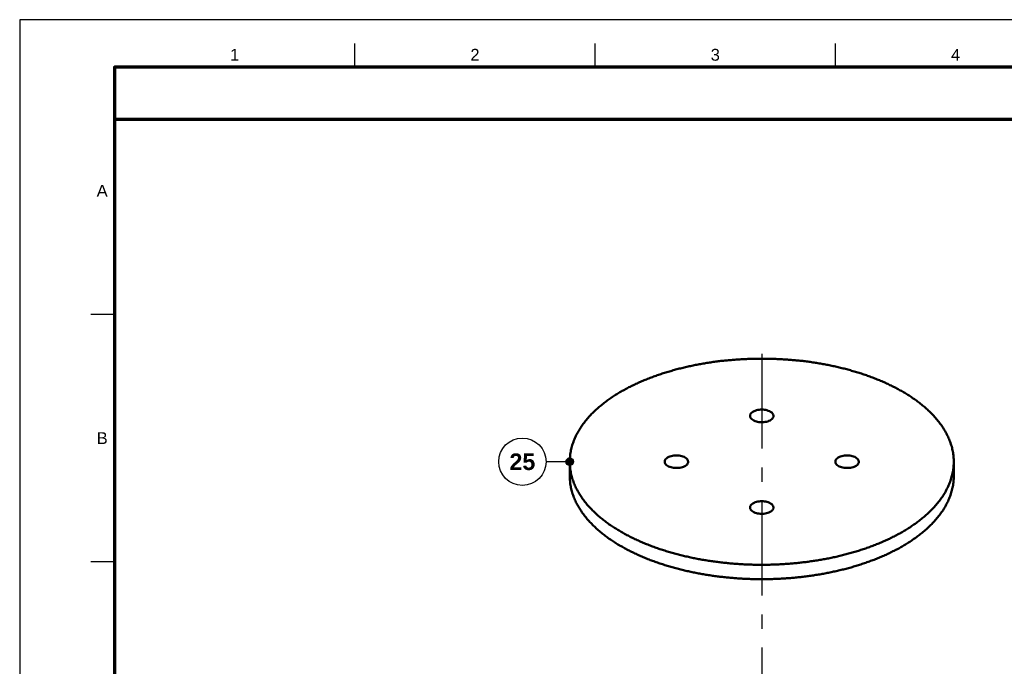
# Model space of a CAD drawing. Header units: millimetres. Extents: x 0 to 841, y 0 to 594.
# Tile 4 of 10: x 0 to 208, y 458 to 594. Entities that reach past the tile are written whole.
import ezdxf
from ezdxf.enums import TextEntityAlignment as Align

# ---------------------------------------------------------------- set-up
doc = ezdxf.new("R2010")
doc.units = ezdxf.units.MM
doc.linetypes.add('EJE', pattern=[31, 20, -4, 3, -4])
for name, color, linetype, lineweight in [('ACH', 7, 'CONTINUOUS', 13), ('COTA', 7, 'CONTINUOUS', 25), ('EJE', 7, 'EJE', 25), ('FINA', 7, 'CONTINUOUS', 25), ('MARCO', 7, 'CONTINUOUS', 70), ('TXT', 7, 'CONTINUOUS', 25), ('VIS', 7, 'CONTINUOUS', 50)]:
    doc.layers.add(name, color=color, linetype=linetype, lineweight=lineweight)
doc.styles.add('STD', font='LiberationSans-Regular.ttf')
doc.styles.add('STDB', font='LiberationSans-Bold.ttf')

msp = doc.modelspace()

# ---------------------------------------------------------------- hatches: boundary and pattern name
at = {"layer": 'ACH'}
h = msp.add_hatch(color=7, dxfattribs=at)
h.dxf.hatch_style = 1
h.paths.add_polyline_path([(116.83, 500.75), (116.6, 501.32), (116.03, 501.55), (115.47, 501.32), (115.23, 500.75), (115.47, 500.19), (116.03, 499.95), (116.6, 500.19)])

# ---------------------------------------------------------------- linework, layer by layer
at = {"layer": 'COTA'}
msp.add_line((116.03, 500.75), (111.03, 500.75), dxfattribs=at)
msp.add_circle((116.03, 500.75), 0.8, dxfattribs=at)
at = {"layer": 'EJE'}
msp.add_line((156.53, 523.53), (156.53, 114.34), dxfattribs=at)
at = {"layer": 'FINA'}
for p, q in [((70.69, 584), (70.69, 589)), ((121.38, 584), (121.38, 589)), ((172.06, 584), (172.06, 589)), ((20, 531.82), (15, 531.82)), ((20, 479.64), (15, 479.64))]:
    msp.add_line(p, q, dxfattribs=at)
msp.add_lwpolyline([(0, 0), (841, 0), (841, 594), (0, 594)], close=True, dxfattribs=at)
msp.add_circle((106.03, 500.75), 5, dxfattribs=at)
at = {"layer": 'MARCO'}
for points in [[(20, 10), (831, 10), (831, 584), (20, 584)], [(20, 573), (831, 573), (831, 584), (20, 584)]]:
    msp.add_lwpolyline(points, close=True, dxfattribs=at)
at = {"layer": 'VIS'}
for points in [[(197.02, 500.75), (197.02, 501.02), (197.01, 501.29), (196.99, 501.56), (196.97, 501.83), (196.94, 502.1), (196.91, 502.37), (196.87, 502.64), (196.82, 502.9), (196.77, 503.17), (196.71, 503.43), (196.65, 503.7), (196.58, 503.96), (196.5, 504.22), (196.42, 504.47), (196.34, 504.73), (196.24, 504.98), (196.15, 505.24), (196.05, 505.49), (195.94, 505.74), (195.83, 505.98), (195.71, 506.23), (195.59, 506.47), (195.47, 506.71), (195.34, 506.95), (195.21, 507.18), (195.07, 507.42), (194.93, 507.65), (194.79, 507.87), (194.64, 508.1), (194.49, 508.32), (194.33, 508.54), (194.17, 508.76), (194.01, 508.98), (193.84, 509.19), (193.68, 509.4), (193.5, 509.61), (193.33, 509.82), (193.15, 510.02), (192.97, 510.23), (192.79, 510.43), (192.61, 510.62), (192.42, 510.82), (192.23, 511.01), (192.04, 511.2), (191.84, 511.39), (191.65, 511.57), (191.45, 511.76), (191.25, 511.94), (191.05, 512.12), (190.84, 512.3), (190.64, 512.47), (190.43, 512.64), (190.22, 512.81), (190.01, 512.98), (189.79, 513.15), (189.58, 513.31), (189.36, 513.47), (189.15, 513.64), (188.93, 513.79), (188.71, 513.95), (188.48, 514.1), (188.26, 514.26), (188.04, 514.41), (187.81, 514.56), (187.58, 514.7), (187.36, 514.85), (187.13, 514.99), (186.9, 515.13), (186.67, 515.27), (186.43, 515.41), (186.2, 515.55), (185.97, 515.68), (185.73, 515.81), (185.49, 515.94), (185.26, 516.07), (185.02, 516.2), (184.78, 516.33), (184.54, 516.45), (184.3, 516.58), (184.06, 516.7), (183.81, 516.82), (183.57, 516.93), (183.33, 517.05), (183.08, 517.17), (182.84, 517.28), (182.59, 517.39), (182.35, 517.5), (182.1, 517.61), (181.85, 517.72), (181.6, 517.82), (181.35, 517.93), (181.1, 518.03), (180.85, 518.13), (180.6, 518.23), (180.35, 518.33), (180.1, 518.43), (179.85, 518.53), (179.59, 518.62), (179.34, 518.72), (179.09, 518.81), (178.83, 518.9), (178.58, 518.99), (178.32, 519.08), (178.06, 519.16), (177.81, 519.25), (177.55, 519.33), (177.29, 519.42), (177.04, 519.5), (176.78, 519.58), (176.52, 519.66), (176.26, 519.74), (176, 519.81), (175.74, 519.89), (175.48, 519.96), (175.22, 520.04), (174.96, 520.11), (174.7, 520.18), (174.44, 520.25), (174.18, 520.32), (173.92, 520.39), (173.66, 520.45), (173.39, 520.52), (173.13, 520.58), (172.87, 520.65), (172.61, 520.71), (172.34, 520.77), (172.08, 520.83), (171.81, 520.89), (171.55, 520.94), (171.29, 521), (171.02, 521.05), (170.76, 521.11), (170.49, 521.16), (170.23, 521.21), (169.96, 521.26), (169.7, 521.31), (169.43, 521.36), (169.16, 521.41), (168.9, 521.46), (168.63, 521.5), (168.36, 521.54), (168.1, 521.59), (167.83, 521.63), (167.56, 521.67), (167.3, 521.71), (167.03, 521.75), (166.76, 521.79), (166.49, 521.83), (166.23, 521.86), (165.96, 521.9), (165.69, 521.93), (165.42, 521.96), (165.15, 522), (164.88, 522.03), (164.62, 522.06), (164.35, 522.09), (164.08, 522.11), (163.81, 522.14), (163.54, 522.17), (163.27, 522.19), (163, 522.21), (162.73, 522.24), (162.46, 522.26), (162.19, 522.28), (161.93, 522.3), (161.66, 522.32), (161.39, 522.34), (161.12, 522.35), (160.85, 522.37), (160.58, 522.39), (160.31, 522.4), (160.04, 522.41), (159.77, 522.42), (159.5, 522.44), (159.23, 522.45), (158.96, 522.46), (158.69, 522.46), (158.42, 522.47), (158.15, 522.48), (157.88, 522.48), (157.61, 522.49), (157.34, 522.49), (157.07, 522.49), (156.8, 522.49), (156.53, 522.49), (156.25, 522.49), (155.98, 522.49), (155.71, 522.49), (155.44, 522.49), (155.17, 522.48), (154.9, 522.48), (154.63, 522.47), (154.36, 522.46), (154.09, 522.46), (153.82, 522.45), (153.55, 522.44), (153.28, 522.42), (153.01, 522.41), (152.74, 522.4), (152.47, 522.39), (152.2, 522.37), (151.93, 522.35), (151.66, 522.34), (151.39, 522.32), (151.12, 522.3), (150.86, 522.28), (150.59, 522.26), (150.32, 522.24), (150.05, 522.21), (149.78, 522.19), (149.51, 522.17), (149.24, 522.14), (148.97, 522.11), (148.7, 522.09), (148.43, 522.06), (148.17, 522.03), (147.9, 522), (147.63, 521.96), (147.36, 521.93), (147.09, 521.9), (146.82, 521.86), (146.56, 521.83), (146.29, 521.79), (146.02, 521.75), (145.75, 521.71), (145.49, 521.67), (145.22, 521.63), (144.95, 521.59), (144.69, 521.54), (144.42, 521.5), (144.15, 521.46), (143.89, 521.41), (143.62, 521.36), (143.35, 521.31), (143.09, 521.26), (142.82, 521.21), (142.56, 521.16), (142.29, 521.11), (142.03, 521.05), (141.76, 521), (141.5, 520.94), (141.24, 520.89), (140.97, 520.83), (140.71, 520.77), (140.44, 520.71), (140.18, 520.65), (139.92, 520.58), (139.66, 520.52), (139.39, 520.45), (139.13, 520.39), (138.87, 520.32), (138.61, 520.25), (138.35, 520.18), (138.09, 520.11), (137.83, 520.04), (137.57, 519.96), (137.31, 519.89), (137.05, 519.81), (136.79, 519.74), (136.53, 519.66), (136.27, 519.58), (136.01, 519.5), (135.76, 519.42), (135.5, 519.33), (135.24, 519.25), (134.99, 519.16), (134.73, 519.08), (134.47, 518.99), (134.22, 518.9), (133.96, 518.81), (133.71, 518.72), (133.46, 518.62), (133.2, 518.53), (132.95, 518.43), (132.7, 518.33), (132.45, 518.23), (132.2, 518.13), (131.95, 518.03), (131.7, 517.93), (131.45, 517.82), (131.2, 517.72), (130.95, 517.61), (130.7, 517.5), (130.46, 517.39), (130.21, 517.28), (129.97, 517.17), (129.72, 517.05), (129.48, 516.93), (129.24, 516.82), (128.99, 516.7), (128.75, 516.58), (128.51, 516.45), (128.27, 516.33), (128.03, 516.2), (127.79, 516.07), (127.56, 515.94), (127.32, 515.81), (127.08, 515.68), (126.85, 515.55), (126.62, 515.41), (126.38, 515.27), (126.15, 515.13), (125.92, 514.99), (125.69, 514.85), (125.47, 514.7), (125.24, 514.56), (125.01, 514.41), (124.79, 514.26), (124.57, 514.1), (124.34, 513.95), (124.12, 513.79), (123.9, 513.64), (123.69, 513.47), (123.47, 513.31), (123.26, 513.15), (123.04, 512.98), (122.83, 512.81), (122.62, 512.64), (122.41, 512.47), (122.21, 512.3), (122, 512.12), (121.8, 511.94), (121.6, 511.76), (121.4, 511.57), (121.21, 511.39), (121.01, 511.2), (120.82, 511.01), (120.63, 510.82), (120.44, 510.62), (120.26, 510.43), (120.08, 510.23), (119.9, 510.02), (119.72, 509.82), (119.55, 509.61), (119.37, 509.4), (119.21, 509.19), (119.04, 508.98), (118.88, 508.76), (118.72, 508.54), (118.57, 508.32), (118.41, 508.1), (118.26, 507.87), (118.12, 507.65), (117.98, 507.42), (117.84, 507.18), (117.71, 506.95), (117.58, 506.71), (117.46, 506.47), (117.34, 506.23), (117.22, 505.98), (117.11, 505.74), (117, 505.49), (116.9, 505.24), (116.81, 504.98), (116.71, 504.73), (116.63, 504.47), (116.55, 504.22), (116.47, 503.96), (116.4, 503.7), (116.34, 503.43), (116.28, 503.17), (116.23, 502.9), (116.18, 502.64), (116.14, 502.37), (116.11, 502.1), (116.08, 501.83), (116.06, 501.56), (116.04, 501.29), (116.03, 501.02), (116.03, 500.75)], [(154.05, 510.42), (154.1, 510.69), (154.24, 510.93), (154.43, 511.13), (154.66, 511.29), (154.9, 511.42), (155.16, 511.52), (155.43, 511.61), (155.7, 511.67), (155.97, 511.71), (156.25, 511.74), (156.53, 511.75), (156.8, 511.74), (157.08, 511.71), (157.35, 511.67), (157.62, 511.61), (157.89, 511.52), (158.15, 511.42), (158.39, 511.29), (158.62, 511.13), (158.81, 510.93), (158.95, 510.69), (159, 510.42)], [(158.27, 509.48), (158.03, 509.36), (157.78, 509.27), (157.52, 509.2), (157.25, 509.15), (156.98, 509.11), (156.71, 509.09), (156.44, 509.09), (156.17, 509.1), (155.9, 509.13), (155.64, 509.18), (155.38, 509.24), (155.12, 509.32), (154.87, 509.43), (154.63, 509.56), (154.42, 509.72), (154.23, 509.92), (154.1, 510.15), (154.05, 510.42)], [(159, 510.42), (158.97, 510.21), (158.89, 510.02), (158.77, 509.85), (158.62, 509.71), (158.45, 509.58), (158.27, 509.48)], [(116.03, 500.75), (116.03, 500.48), (116.04, 500.21), (116.06, 499.94), (116.08, 499.67), (116.11, 499.4), (116.14, 499.13), (116.18, 498.87), (116.23, 498.6), (116.28, 498.33), (116.34, 498.07), (116.41, 497.81), (116.48, 497.55), (116.55, 497.29), (116.63, 497.03), (116.72, 496.77), (116.81, 496.52), (116.91, 496.26), (117.01, 496.01), (117.11, 495.76), (117.22, 495.52), (117.34, 495.27), (117.46, 495.03), (117.59, 494.79), (117.72, 494.55), (117.85, 494.31), (117.99, 494.08), (118.13, 493.85), (118.27, 493.62), (118.42, 493.4), (118.57, 493.17), (118.73, 492.95), (118.89, 492.73), (119.05, 492.51), (119.22, 492.3), (119.39, 492.09), (119.56, 491.88), (119.73, 491.67), (119.91, 491.47), (120.09, 491.27), (120.27, 491.07), (120.46, 490.87), (120.65, 490.67), (120.84, 490.48), (121.03, 490.29), (121.22, 490.1), (121.42, 489.92), (121.62, 489.73), (121.82, 489.55), (122.02, 489.37), (122.23, 489.2), (122.44, 489.02), (122.64, 488.85), (122.85, 488.68), (123.07, 488.51), (123.28, 488.34), (123.49, 488.18), (123.71, 488.01), (123.93, 487.85), (124.15, 487.7), (124.37, 487.54), (124.59, 487.39), (124.82, 487.23), (125.04, 487.08), (125.27, 486.93), (125.49, 486.79), (125.72, 486.64), (125.95, 486.5), (126.18, 486.36), (126.42, 486.22), (126.65, 486.08), (126.88, 485.94), (127.12, 485.81), (127.35, 485.68), (127.59, 485.54), (127.83, 485.41), (128.07, 485.29), (128.31, 485.16), (128.55, 485.04), (128.79, 484.91), (129.03, 484.79), (129.27, 484.67), (129.52, 484.55), (129.76, 484.44), (130.01, 484.32), (130.25, 484.21), (130.5, 484.1), (130.75, 483.99), (131, 483.88), (131.24, 483.77), (131.49, 483.66), (131.74, 483.56), (131.99, 483.46), (132.24, 483.36), (132.5, 483.26), (132.75, 483.16), (133, 483.06), (133.25, 482.96), (133.51, 482.87), (133.76, 482.77), (134.02, 482.68), (134.27, 482.59), (134.53, 482.5), (134.78, 482.41), (135.04, 482.33), (135.3, 482.24), (135.55, 482.16), (135.81, 482.07), (136.07, 481.99), (136.33, 481.91), (136.59, 481.83), (136.85, 481.75), (137.1, 481.68), (137.37, 481.6), (137.63, 481.53), (137.89, 481.45), (138.15, 481.38), (138.41, 481.31), (138.67, 481.24), (138.93, 481.17), (139.19, 481.11), (139.46, 481.04), (139.72, 480.97), (139.98, 480.91), (140.25, 480.85), (140.51, 480.79), (140.77, 480.73), (141.04, 480.67), (141.3, 480.61), (141.57, 480.55), (141.83, 480.49), (142.1, 480.44), (142.36, 480.39), (142.63, 480.33), (142.89, 480.28), (143.16, 480.23), (143.43, 480.18), (143.69, 480.13), (143.96, 480.09), (144.23, 480.04), (144.49, 480), (144.76, 479.95), (145.03, 479.91), (145.3, 479.87), (145.56, 479.83), (145.83, 479.79), (146.1, 479.75), (146.37, 479.71), (146.64, 479.67), (146.9, 479.64), (147.17, 479.6), (147.44, 479.57), (147.71, 479.53), (147.98, 479.5), (148.25, 479.47), (148.52, 479.44), (148.79, 479.41), (149.06, 479.39), (149.32, 479.36), (149.59, 479.33), (149.86, 479.31), (150.13, 479.29), (150.4, 479.26), (150.67, 479.24), (150.94, 479.22), (151.21, 479.2), (151.48, 479.18), (151.75, 479.16), (152.02, 479.15), (152.29, 479.13), (152.56, 479.12), (152.84, 479.1), (153.11, 479.09), (153.38, 479.08), (153.65, 479.07), (153.92, 479.06), (154.19, 479.05), (154.46, 479.04), (154.73, 479.03), (155, 479.03), (155.27, 479.02), (155.54, 479.02), (155.81, 479.02), (156.08, 479.01), (156.35, 479.01), (156.62, 479.01), (156.9, 479.01), (157.17, 479.02), (157.44, 479.02), (157.71, 479.02), (157.98, 479.03), (158.25, 479.03), (158.52, 479.04), (158.79, 479.05), (159.06, 479.06), (159.33, 479.07), (159.6, 479.08), (159.87, 479.09), (160.14, 479.1), (160.41, 479.11), (160.68, 479.13), (160.95, 479.14), (161.22, 479.16), (161.5, 479.18), (161.77, 479.2), (162.04, 479.22), (162.31, 479.24), (162.58, 479.26), (162.85, 479.28), (163.11, 479.3), (163.38, 479.33), (163.65, 479.35), (163.92, 479.38), (164.19, 479.41), (164.46, 479.44), (164.73, 479.46), (165, 479.49), (165.27, 479.53), (165.54, 479.56), (165.81, 479.59), (166.08, 479.63), (166.34, 479.66), (166.61, 479.7), (166.88, 479.74), (167.15, 479.77), (167.42, 479.81), (167.68, 479.86), (167.95, 479.9), (168.22, 479.94), (168.49, 479.98), (168.75, 480.03), (169.02, 480.07), (169.29, 480.12), (169.55, 480.17), (169.82, 480.22), (170.09, 480.27), (170.35, 480.32), (170.62, 480.37), (170.88, 480.43), (171.15, 480.48), (171.41, 480.54), (171.68, 480.59), (171.94, 480.65), (172.21, 480.71), (172.47, 480.77), (172.73, 480.83), (173, 480.89), (173.26, 480.96), (173.52, 481.02), (173.79, 481.09), (174.05, 481.15), (174.31, 481.22), (174.57, 481.29), (174.83, 481.36), (175.1, 481.43), (175.36, 481.51), (175.62, 481.58), (175.88, 481.66), (176.14, 481.73), (176.4, 481.81), (176.65, 481.89), (176.91, 481.97), (177.17, 482.05), (177.43, 482.13), (177.69, 482.22), (177.94, 482.3), (178.2, 482.39), (178.46, 482.48), (178.71, 482.57), (178.97, 482.66), (179.22, 482.75), (179.48, 482.84), (179.73, 482.94), (179.98, 483.03), (180.24, 483.13), (180.49, 483.23), (180.74, 483.33), (180.99, 483.43), (181.24, 483.53), (181.49, 483.64), (181.74, 483.74), (181.99, 483.85), (182.24, 483.96), (182.48, 484.07), (182.73, 484.18), (182.98, 484.29), (183.22, 484.41), (183.47, 484.52), (183.71, 484.64), (183.95, 484.76), (184.2, 484.88), (184.44, 485), (184.68, 485.13), (184.92, 485.25), (185.16, 485.38)], [(116.03, 500.75), (116.03, 497.72)], [(136.05, 500.75), (136.11, 501.03), (136.24, 501.26), (136.44, 501.46), (136.66, 501.63), (136.91, 501.76), (137.16, 501.86), (137.43, 501.94), (137.7, 502.01), (137.97, 502.05), (138.25, 502.07), (138.53, 502.08), (138.81, 502.07), (139.08, 502.05), (139.36, 502.01), (139.63, 501.94), (139.89, 501.86), (140.15, 501.76), (140.39, 501.63), (140.62, 501.46), (140.81, 501.26), (140.95, 501.03), (141, 500.75)], [(140.28, 499.81), (140.03, 499.7), (139.78, 499.61), (139.52, 499.54), (139.25, 499.48), (138.99, 499.45), (138.72, 499.43), (138.45, 499.43), (138.18, 499.44), (137.91, 499.47), (137.64, 499.51), (137.38, 499.58), (137.12, 499.66), (136.87, 499.77), (136.64, 499.9), (136.42, 500.06), (136.23, 500.25), (136.1, 500.49), (136.05, 500.75)], [(141, 500.75), (140.97, 500.55), (140.89, 500.36), (140.77, 500.19), (140.62, 500.05), (140.46, 499.92), (140.28, 499.81)], [(172.05, 500.75), (172.1, 501.03), (172.24, 501.26), (172.43, 501.46), (172.66, 501.63), (172.9, 501.76), (173.16, 501.86), (173.42, 501.94), (173.69, 502.01), (173.97, 502.05), (174.24, 502.07), (174.52, 502.08), (174.8, 502.07), (175.08, 502.05), (175.35, 502.01), (175.62, 501.94), (175.89, 501.86), (176.14, 501.76), (176.39, 501.63), (176.61, 501.46), (176.81, 501.26), (176.94, 501.03), (177, 500.75)], [(176.27, 499.81), (176.03, 499.7), (175.77, 499.61), (175.51, 499.54), (175.25, 499.48), (174.98, 499.45), (174.71, 499.43), (174.44, 499.43), (174.17, 499.44), (173.9, 499.47), (173.63, 499.51), (173.37, 499.58), (173.12, 499.66), (172.87, 499.77), (172.63, 499.9), (172.41, 500.06), (172.23, 500.25), (172.1, 500.49), (172.05, 500.75)], [(177, 500.75), (176.97, 500.55), (176.88, 500.36), (176.76, 500.19), (176.62, 500.05), (176.45, 499.92), (176.27, 499.81)], [(185.16, 485.38), (185.4, 485.51), (185.64, 485.64), (185.87, 485.77), (186.11, 485.91), (186.34, 486.04), (186.58, 486.18), (186.81, 486.32), (187.04, 486.46), (187.27, 486.61), (187.5, 486.75), (187.73, 486.9), (187.96, 487.05), (188.18, 487.2), (188.41, 487.35), (188.63, 487.51), (188.86, 487.66), (189.08, 487.82), (189.29, 487.98), (189.51, 488.15), (189.73, 488.31), (189.94, 488.48), (190.16, 488.65), (190.37, 488.82), (190.58, 488.99), (190.78, 489.16), (190.99, 489.34), (191.19, 489.52), (191.4, 489.7), (191.6, 489.89), (191.79, 490.07), (191.99, 490.26), (192.18, 490.45), (192.38, 490.65), (192.56, 490.84), (192.75, 491.04), (192.93, 491.24), (193.12, 491.44), (193.29, 491.65), (193.47, 491.85), (193.64, 492.06), (193.81, 492.28), (193.98, 492.49), (194.14, 492.71), (194.3, 492.93), (194.46, 493.15), (194.61, 493.37), (194.76, 493.6), (194.91, 493.83), (195.05, 494.06), (195.19, 494.29), (195.32, 494.53), (195.45, 494.77), (195.58, 495.01), (195.7, 495.25), (195.82, 495.5), (195.93, 495.75), (196.04, 496), (196.14, 496.25), (196.24, 496.5), (196.33, 496.76), (196.41, 497.01), (196.5, 497.27), (196.57, 497.53), (196.64, 497.8), (196.71, 498.06), (196.77, 498.33), (196.82, 498.59), (196.86, 498.86), (196.91, 499.13), (196.94, 499.4), (196.97, 499.67), (196.99, 499.94), (197.01, 500.21), (197.02, 500.48), (197.02, 500.75)], [(197.02, 500.75), (197.02, 497.72)], [(116.03, 497.72), (116.03, 497.45), (116.04, 497.18), (116.06, 496.91), (116.08, 496.64), (116.11, 496.37), (116.14, 496.1), (116.18, 495.83), (116.23, 495.56), (116.28, 495.3), (116.34, 495.03), (116.41, 494.77), (116.48, 494.51), (116.55, 494.25), (116.63, 493.99), (116.72, 493.73), (116.81, 493.48), (116.91, 493.23), (117.01, 492.97), (117.11, 492.73), (117.22, 492.48), (117.34, 492.23), (117.46, 491.99), (117.59, 491.75), (117.72, 491.51), (117.85, 491.28), (117.99, 491.04), (118.13, 490.81), (118.27, 490.58), (118.42, 490.36), (118.57, 490.13), (118.73, 489.91), (118.89, 489.69), (119.05, 489.48), (119.22, 489.26), (119.39, 489.05), (119.56, 488.84), (119.73, 488.64), (119.91, 488.43), (120.09, 488.23), (120.27, 488.03), (120.46, 487.83), (120.65, 487.64), (120.84, 487.44), (121.03, 487.25), (121.22, 487.07), (121.42, 486.88), (121.62, 486.7), (121.82, 486.51), (122.02, 486.34), (122.23, 486.16), (122.44, 485.98), (122.64, 485.81), (122.85, 485.64), (123.07, 485.47), (123.28, 485.31), (123.49, 485.14), (123.71, 484.98), (123.93, 484.82), (124.15, 484.66), (124.37, 484.5), (124.59, 484.35), (124.82, 484.2), (125.04, 484.05), (125.27, 483.9), (125.49, 483.75), (125.72, 483.6), (125.95, 483.46), (126.18, 483.32), (126.42, 483.18), (126.65, 483.04), (126.88, 482.91), (127.12, 482.77), (127.35, 482.64), (127.59, 482.51), (127.83, 482.38), (128.07, 482.25), (128.31, 482.12), (128.55, 482), (128.79, 481.88), (129.03, 481.76), (129.27, 481.64), (129.52, 481.52), (129.76, 481.4), (130.01, 481.29), (130.25, 481.17), (130.5, 481.06), (130.75, 480.95), (131, 480.84), (131.24, 480.73), (131.49, 480.63), (131.74, 480.52), (131.99, 480.42), (132.24, 480.32), (132.5, 480.22), (132.75, 480.12), (133, 480.02), (133.25, 479.93), (133.51, 479.83), (133.76, 479.74), (134.02, 479.65), (134.27, 479.55), (134.53, 479.46), (134.78, 479.38), (135.04, 479.29), (135.3, 479.2), (135.55, 479.12), (135.81, 479.04), (136.07, 478.95), (136.33, 478.87), (136.59, 478.79), (136.85, 478.72), (137.1, 478.64), (137.37, 478.56), (137.63, 478.49), (137.89, 478.42), (138.15, 478.34), (138.41, 478.27), (138.67, 478.2), (138.93, 478.14), (139.19, 478.07), (139.46, 478), (139.72, 477.94), (139.98, 477.87), (140.25, 477.81), (140.51, 477.75), (140.77, 477.69), (141.04, 477.63), (141.3, 477.57), (141.57, 477.51), (141.83, 477.46), (142.1, 477.4), (142.36, 477.35), (142.63, 477.3), (142.89, 477.25), (143.16, 477.19), (143.43, 477.15), (143.69, 477.1), (143.96, 477.05), (144.23, 477), (144.49, 476.96), (144.76, 476.91), (145.03, 476.87), (145.3, 476.83), (145.56, 476.79), (145.83, 476.75), (146.1, 476.71), (146.37, 476.67), (146.64, 476.64), (146.9, 476.6), (147.17, 476.56), (147.44, 476.53), (147.71, 476.5), (147.98, 476.47), (148.25, 476.44), (148.52, 476.41), (148.79, 476.38), (149.06, 476.35), (149.32, 476.32), (149.59, 476.3), (149.86, 476.27), (150.13, 476.25), (150.4, 476.23), (150.67, 476.2), (150.94, 476.18), (151.21, 476.16), (151.48, 476.15), (151.75, 476.13), (152.02, 476.11), (152.29, 476.1), (152.56, 476.08), (152.84, 476.07), (153.11, 476.05), (153.38, 476.04), (153.65, 476.03), (153.92, 476.02), (154.19, 476.01), (154.46, 476), (154.73, 476), (155, 475.99), (155.27, 475.99), (155.54, 475.98), (155.81, 475.98), (156.08, 475.98), (156.35, 475.98), (156.62, 475.98), (156.9, 475.98), (157.17, 475.98), (157.44, 475.98), (157.71, 475.99), (157.98, 475.99), (158.25, 476), (158.52, 476), (158.79, 476.01), (159.06, 476.02), (159.33, 476.03), (159.6, 476.04), (159.87, 476.05), (160.14, 476.06), (160.41, 476.08), (160.68, 476.09), (160.95, 476.11), (161.22, 476.12), (161.5, 476.14), (161.77, 476.16), (162.04, 476.18), (162.31, 476.2), (162.58, 476.22), (162.85, 476.24), (163.11, 476.27), (163.38, 476.29), (163.65, 476.32), (163.92, 476.34), (164.19, 476.37), (164.46, 476.4), (164.73, 476.43), (165, 476.46), (165.27, 476.49), (165.54, 476.52), (165.81, 476.56), (166.08, 476.59), (166.34, 476.63), (166.61, 476.66), (166.88, 476.7), (167.15, 476.74), (167.42, 476.78), (167.68, 476.82), (167.95, 476.86), (168.22, 476.9), (168.49, 476.95), (168.75, 476.99), (169.02, 477.04), (169.29, 477.08), (169.55, 477.13), (169.82, 477.18), (170.09, 477.23), (170.35, 477.28), (170.62, 477.34), (170.88, 477.39), (171.15, 477.44), (171.41, 477.5), (171.68, 477.56), (171.94, 477.61), (172.21, 477.67), (172.47, 477.73), (172.73, 477.79), (173, 477.86), (173.26, 477.92), (173.52, 477.99), (173.79, 478.05), (174.05, 478.12), (174.31, 478.19), (174.57, 478.26), (174.83, 478.33), (175.1, 478.4), (175.36, 478.47), (175.62, 478.54), (175.88, 478.62), (176.14, 478.7), (176.4, 478.77), (176.65, 478.85), (176.91, 478.93), (177.17, 479.01), (177.43, 479.1), (177.69, 479.18), (177.94, 479.27), (178.2, 479.35), (178.46, 479.44), (178.71, 479.53), (178.97, 479.62), (179.22, 479.71), (179.48, 479.81), (179.73, 479.9), (179.98, 480), (180.24, 480.09), (180.49, 480.19), (180.74, 480.29), (180.99, 480.39), (181.24, 480.5), (181.49, 480.6), (181.74, 480.71), (181.99, 480.81), (182.24, 480.92), (182.48, 481.03), (182.73, 481.14), (182.98, 481.26), (183.22, 481.37), (183.47, 481.49), (183.71, 481.61), (183.95, 481.72), (184.2, 481.85), (184.44, 481.97), (184.68, 482.09), (184.92, 482.22), (185.16, 482.34)], [(185.16, 482.34), (185.4, 482.47), (185.64, 482.6), (185.87, 482.74), (186.11, 482.87), (186.34, 483.01), (186.58, 483.15), (186.81, 483.29), (187.04, 483.43), (187.27, 483.57), (187.5, 483.72), (187.73, 483.86), (187.96, 484.01), (188.18, 484.16), (188.41, 484.32), (188.63, 484.47), (188.86, 484.63), (189.08, 484.79), (189.29, 484.95), (189.51, 485.11), (189.73, 485.27), (189.94, 485.44), (190.16, 485.61), (190.37, 485.78), (190.58, 485.95), (190.78, 486.13), (190.99, 486.31), (191.19, 486.48), (191.4, 486.67), (191.6, 486.85), (191.79, 487.04), (191.99, 487.23), (192.18, 487.42), (192.38, 487.61), (192.56, 487.8), (192.75, 488), (192.93, 488.2), (193.12, 488.4), (193.29, 488.61), (193.47, 488.82), (193.64, 489.03), (193.81, 489.24), (193.98, 489.45), (194.14, 489.67), (194.3, 489.89), (194.46, 490.11), (194.61, 490.34), (194.76, 490.56), (194.91, 490.79), (195.05, 491.02), (195.19, 491.26), (195.32, 491.49), (195.45, 491.73), (195.58, 491.97), (195.7, 492.22), (195.82, 492.46), (195.93, 492.71), (196.04, 492.96), (196.14, 493.21), (196.24, 493.46), (196.33, 493.72), (196.41, 493.98), (196.5, 494.24), (196.57, 494.5), (196.64, 494.76), (196.71, 495.02), (196.77, 495.29), (196.82, 495.56), (196.86, 495.82), (196.91, 496.09), (196.94, 496.36), (196.97, 496.63), (196.99, 496.9), (197.01, 497.17), (197.02, 497.45), (197.02, 497.72)], [(154.05, 491.09), (154.1, 491.36), (154.24, 491.6), (154.43, 491.8), (154.66, 491.96), (154.9, 492.1), (155.16, 492.2), (155.43, 492.28), (155.7, 492.34), (155.97, 492.39), (156.25, 492.41), (156.53, 492.42), (156.8, 492.41), (157.08, 492.39), (157.35, 492.34), (157.62, 492.28), (157.89, 492.2), (158.15, 492.1), (158.39, 491.96), (158.62, 491.8), (158.81, 491.6), (158.95, 491.36), (159, 491.09)], [(158.27, 490.15), (158.03, 490.04), (157.78, 489.95), (157.52, 489.87), (157.25, 489.82), (156.98, 489.79), (156.71, 489.77), (156.44, 489.76), (156.17, 489.78), (155.9, 489.81), (155.64, 489.85), (155.38, 489.91), (155.12, 490), (154.87, 490.1), (154.63, 490.23), (154.42, 490.4), (154.23, 490.59), (154.1, 490.83), (154.05, 491.09)], [(159, 491.09), (158.97, 490.89), (158.89, 490.7), (158.77, 490.53), (158.62, 490.38), (158.45, 490.26), (158.27, 490.15)]]:
    msp.add_lwpolyline(points, dxfattribs=at)

# ---------------------------------------------------------------- texts
at = {"layer": 'TXT'}
for s, height, style, p in [('1', 2.5, 'STD', (45.34, 586.6)), ('2', 2.5, 'STD', (96.03, 586.6)), ('3', 2.5, 'STD', (146.72, 586.6)), ('4', 2.5, 'STD', (197.41, 586.6)), ('A', 2.5, 'STD', (17.4, 557.91)), ('B', 2.5, 'STD', (17.4, 505.73)), ('25', 3.5, 'STDB', (106.03, 500.75))]:
    msp.add_text(s, height=height, dxfattribs=dict(at, style=style)).set_placement(p, align=Align.MIDDLE_CENTER)

doc.saveas('drawing.dxf')
